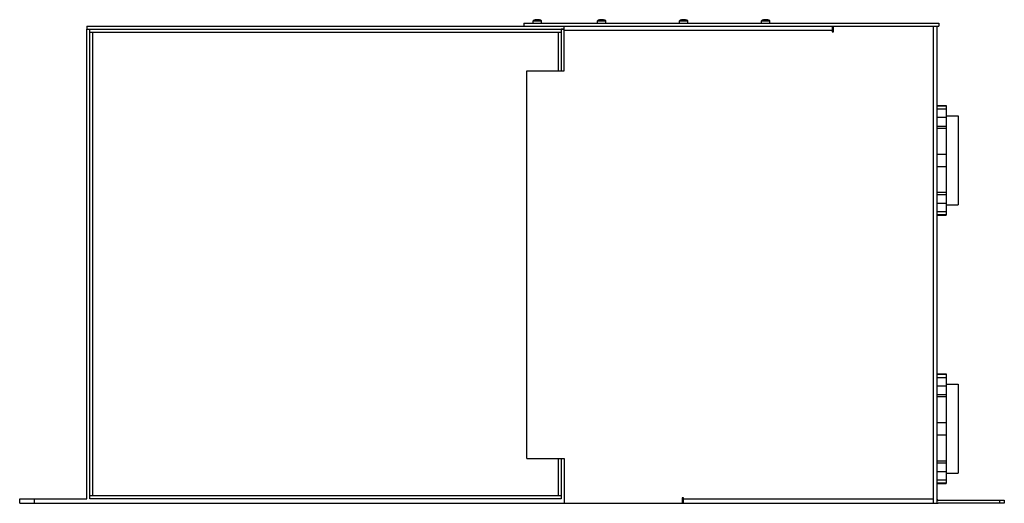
# Model space of a CAD drawing. Header units: millimetres. Extents: x 92 to 752, y 415 to 740.
import ezdxf

# ---------------------------------------------------------------- set-up
doc = ezdxf.new("R2010")
doc.units = ezdxf.units.MM
doc.header["$LTSCALE"] = 75.75249
doc.layers.get('0').update_dxf_attribs({"linetype": 'CONTINUOUS'})

msp = doc.modelspace()

# ---------------------------------------------------------------- linework, layer by layer
at = {"color": 7, "linetype": 'Continuous'}
for p, q in [((437.13, 739.51), (437.13, 739.52)), ((438.22, 739.51), (438.22, 739.67)), ((438.82, 739.67), (438.82, 739.51)), ((439.9, 739.52), (439.9, 739.51)), ((480.13, 739.51), (480.13, 739.52)), ((481.22, 739.51), (481.22, 739.67)), ((481.82, 739.67), (481.82, 739.51)), ((482.9, 739.52), (482.9, 739.51)), ((535.13, 739.51), (535.13, 739.52)), ((536.22, 739.51), (536.22, 739.67)), ((536.82, 739.67), (536.82, 739.51)), ((537.9, 739.52), (537.9, 739.51)), ((590.13, 739.51), (590.13, 739.52)), ((591.22, 739.51), (591.22, 739.67)), ((591.82, 739.67), (591.82, 739.51)), ((592.9, 739.52), (592.9, 739.51)), ((136.52, 735.32), (136.52, 733.32)), ((136.52, 735.32), (707.52, 735.32)), ((136.52, 733.32), (456.52, 733.32)), ((136.52, 418.32), (136.52, 733.22)), ((136.52, 733.22), (138.52, 733.22)), ((138.52, 418.32), (138.52, 733.22)), ((429.52, 737.32), (429.52, 735.32)), ((429.52, 737.32), (707.52, 737.32)), ((435.72, 737.32), (435.72, 738.86)), ((435.72, 738.86), (441.32, 738.86)), ((441.32, 737.32), (441.32, 738.86)), ((454.52, 733.22), (454.52, 705.32)), ((456.52, 733.22), (454.52, 733.22)), ((456.52, 705.32), (456.52, 735.32)), ((478.72, 737.32), (478.72, 738.86)), ((478.72, 738.86), (484.32, 738.86)), ((484.32, 737.32), (484.32, 738.86)), ((533.72, 737.32), (533.72, 738.86)), ((533.72, 738.86), (539.32, 738.86)), ((539.32, 737.32), (539.32, 738.86)), ((588.72, 737.32), (588.72, 738.86)), ((588.72, 738.86), (594.32, 738.86)), ((594.32, 737.32), (594.32, 738.86)), ((636.02, 735.32), (636.02, 731.58)), ((637.02, 731.58), (637.02, 735.32)), ((703.78, 735.32), (703.78, 415.32)), ((706.52, 415.32), (706.52, 735.32)), ((707.52, 737.32), (707.52, 735.32)), ((138.52, 731.22), (140.62, 731.22)), ((140.62, 420.42), (140.62, 731.22)), ((140.62, 731.22), (452.42, 731.22)), ((452.42, 731.22), (452.42, 705.32)), ((452.42, 731.22), (454.52, 731.22)), ((456.52, 732.58), (636.02, 732.58)), ((636.02, 731.58), (637.02, 731.58)), ((431.52, 445.32), (431.52, 705.32)), ((431.52, 705.32), (456.52, 705.32)), ((706.52, 682.07), (712.52, 682.07)), ((706.52, 681.85), (712.52, 681.85)), ((712.52, 682.07), (712.52, 608.57)), ((712.52, 679.58), (706.52, 679.58)), ((712.52, 673.98), (706.52, 673.98)), ((712.52, 675.17), (720.52, 675.17)), ((720.52, 675.17), (720.52, 615.47)), ((706.52, 668.32), (712.52, 668.32)), ((712.52, 666.72), (706.52, 666.72)), ((712.52, 649.32), (706.52, 649.32)), ((706.52, 641.32), (712.52, 641.32)), ((706.52, 623.91), (712.52, 623.91)), ((712.52, 622.31), (706.52, 622.31)), ((706.52, 616.65), (712.52, 616.65)), ((712.52, 615.47), (720.52, 615.47)), ((706.52, 611.05), (712.52, 611.05)), ((712.52, 608.78), (706.52, 608.78)), ((706.52, 608.57), (712.52, 608.57)), ((706.52, 502.07), (712.52, 502.07)), ((706.52, 501.85), (712.52, 501.85)), ((712.52, 502.07), (712.52, 428.57)), ((712.52, 499.58), (706.52, 499.58)), ((712.52, 495.17), (720.52, 495.17)), ((720.52, 495.17), (720.52, 435.47)), ((712.52, 493.98), (706.52, 493.98)), ((706.52, 488.32), (712.52, 488.32)), ((712.52, 486.72), (706.52, 486.72)), ((712.52, 469.32), (706.52, 469.32)), ((706.52, 461.32), (712.52, 461.32)), ((431.52, 445.32), (456.52, 445.32)), ((452.42, 445.32), (452.42, 420.42)), ((454.52, 445.32), (454.52, 418.32)), ((456.52, 445.32), (456.52, 415.32)), ((706.52, 443.91), (712.52, 443.91)), ((712.52, 442.31), (706.52, 442.31)), ((706.52, 436.65), (712.52, 436.65)), ((706.52, 431.05), (712.52, 431.05)), ((712.52, 435.47), (720.52, 435.47)), ((712.52, 428.78), (706.52, 428.78)), ((706.52, 428.57), (712.52, 428.57)), ((91.52, 415.32), (91.52, 418.32)), ((91.52, 418.32), (136.52, 418.32)), ((101.52, 415.32), (101.52, 418.32)), ((140.62, 420.42), (138.52, 420.42)), ((454.52, 418.32), (138.52, 418.32)), ((452.42, 420.42), (140.62, 420.42)), ((454.52, 420.42), (452.42, 420.42)), ((536.52, 419.05), (535.52, 419.05)), ((535.52, 419.05), (535.52, 415.32)), ((535.52, 418.32), (536.52, 418.32)), ((536.52, 415.32), (536.52, 419.05)), ((703.78, 418.05), (536.52, 418.05)), ((707.25, 417.32), (751.52, 417.32)), ((748.52, 415.32), (748.52, 417.32)), ((751.52, 417.32), (751.52, 415.32)), ((91.52, 415.32), (706.52, 415.32)), ((751.52, 415.32), (707.25, 415.32))]:
    msp.add_line(p, q, dxfattribs=at)
for centre, radius, start, end in [((438.52, 734.72), 5, 106.10211, 124.0558), ((438.52, 734.72), 4.99, 96.9046, 106.07652), ((438.52, 733.91), 5.61, 86.93231, 93.06769), ((438.52, 734.72), 4.99, 73.92348, 83.0954), ((438.52, 734.72), 5, 55.9442, 73.89789), ((481.52, 734.72), 5, 106.10211, 124.0558), ((481.52, 734.72), 4.99, 96.9046, 106.07652), ((481.52, 733.91), 5.61, 86.93231, 93.06769), ((481.52, 734.72), 4.99, 73.92348, 83.0954), ((481.52, 734.72), 5, 55.9442, 73.89789), ((536.52, 734.72), 5, 106.10211, 124.0558), ((536.52, 734.72), 4.99, 96.9046, 106.07652), ((536.52, 733.91), 5.61, 86.93231, 93.06769), ((536.52, 734.72), 4.99, 73.92348, 83.0954), ((536.52, 734.72), 5, 55.9442, 73.89789), ((591.52, 734.72), 5, 106.10211, 124.0558), ((591.52, 734.72), 4.99, 96.9046, 106.07652), ((591.52, 733.91), 5.61, 86.93231, 93.06769), ((591.52, 734.72), 4.99, 73.92348, 83.0954), ((591.52, 734.72), 5, 55.9442, 73.89789), ((707.25, 418.05), 0.737, 180, 270), ((707.25, 418.05), 2.74, 254.38535, 270)]:
    msp.add_arc(centre, radius, start, end, dxfattribs=at)
for points, knots in [([(438.07, 739.68), (438.05, 739.68), (438, 739.68), (437.95, 739.67), (437.92, 739.67)], [0, 0, 0, 0, 0.234574, 1, 1, 1, 1]), ([(438.13, 739.68), (438.12, 739.68), (438.1, 739.68), (438.08, 739.68), (438.07, 739.68)], [0, 0, 0, 0, 0.230706, 1, 1, 1, 1]), ([(438.18, 739.68), (438.17, 739.68), (438.16, 739.68), (438.14, 739.68), (438.13, 739.68)], [0, 0, 0, 0, 0.21793, 1, 1, 1, 1]), ([(438.22, 739.67), (438.22, 739.67), (438.2, 739.68), (438.19, 739.68), (438.18, 739.68)], [0, 0, 0, 0, 0.299847, 1, 1, 1, 1]), ([(438.86, 739.68), (438.85, 739.68), (438.83, 739.68), (438.82, 739.67), (438.82, 739.67)], [0, 0, 0, 0, 0.700153, 1, 1, 1, 1]), ([(438.9, 739.68), (438.9, 739.68), (438.88, 739.68), (438.87, 739.68), (438.86, 739.68)], [0, 0, 0, 0, 0.281162, 1, 1, 1, 1]), ([(438.97, 739.68), (438.96, 739.68), (438.94, 739.68), (438.92, 739.68), (438.9, 739.68)], [0, 0, 0, 0, 0.268225, 1, 1, 1, 1]), ([(439.12, 739.67), (439.1, 739.67), (439.05, 739.68), (439, 739.68), (438.97, 739.68)], [0, 0, 0, 0, 0.260806, 1, 1, 1, 1]), ([(481.07, 739.68), (481.05, 739.68), (481, 739.68), (480.95, 739.67), (480.92, 739.67)], [0, 0, 0, 0, 0.234574, 1, 1, 1, 1]), ([(481.13, 739.68), (481.12, 739.68), (481.1, 739.68), (481.08, 739.68), (481.07, 739.68)], [0, 0, 0, 0, 0.230706, 1, 1, 1, 1]), ([(481.18, 739.68), (481.17, 739.68), (481.16, 739.68), (481.14, 739.68), (481.13, 739.68)], [0, 0, 0, 0, 0.21793, 1, 1, 1, 1]), ([(481.22, 739.67), (481.22, 739.67), (481.2, 739.68), (481.19, 739.68), (481.18, 739.68)], [0, 0, 0, 0, 0.299847, 1, 1, 1, 1]), ([(481.86, 739.68), (481.85, 739.68), (481.83, 739.68), (481.82, 739.67), (481.82, 739.67)], [0, 0, 0, 0, 0.700153, 1, 1, 1, 1]), ([(481.9, 739.68), (481.9, 739.68), (481.88, 739.68), (481.87, 739.68), (481.86, 739.68)], [0, 0, 0, 0, 0.281162, 1, 1, 1, 1]), ([(481.97, 739.68), (481.96, 739.68), (481.94, 739.68), (481.92, 739.68), (481.9, 739.68)], [0, 0, 0, 0, 0.268225, 1, 1, 1, 1]), ([(482.12, 739.67), (482.1, 739.67), (482.05, 739.68), (482, 739.68), (481.97, 739.68)], [0, 0, 0, 0, 0.260806, 1, 1, 1, 1]), ([(536.07, 739.68), (536.05, 739.68), (536, 739.68), (535.95, 739.67), (535.92, 739.67)], [0, 0, 0, 0, 0.234574, 1, 1, 1, 1]), ([(536.13, 739.68), (536.12, 739.68), (536.1, 739.68), (536.08, 739.68), (536.07, 739.68)], [0, 0, 0, 0, 0.230706, 1, 1, 1, 1]), ([(536.18, 739.68), (536.17, 739.68), (536.16, 739.68), (536.14, 739.68), (536.13, 739.68)], [0, 0, 0, 0, 0.21793, 1, 1, 1, 1]), ([(536.22, 739.67), (536.22, 739.67), (536.2, 739.68), (536.19, 739.68), (536.18, 739.68)], [0, 0, 0, 0, 0.299847, 1, 1, 1, 1]), ([(536.86, 739.68), (536.85, 739.68), (536.83, 739.68), (536.82, 739.67), (536.82, 739.67)], [0, 0, 0, 0, 0.700153, 1, 1, 1, 1]), ([(536.9, 739.68), (536.9, 739.68), (536.88, 739.68), (536.87, 739.68), (536.86, 739.68)], [0, 0, 0, 0, 0.281162, 1, 1, 1, 1]), ([(536.97, 739.68), (536.96, 739.68), (536.94, 739.68), (536.92, 739.68), (536.9, 739.68)], [0, 0, 0, 0, 0.268225, 1, 1, 1, 1]), ([(537.12, 739.67), (537.1, 739.67), (537.05, 739.68), (537, 739.68), (536.97, 739.68)], [0, 0, 0, 0, 0.260806, 1, 1, 1, 1]), ([(591.07, 739.68), (591.05, 739.68), (591, 739.68), (590.95, 739.67), (590.92, 739.67)], [0, 0, 0, 0, 0.234574, 1, 1, 1, 1]), ([(591.13, 739.68), (591.12, 739.68), (591.1, 739.68), (591.08, 739.68), (591.07, 739.68)], [0, 0, 0, 0, 0.230706, 1, 1, 1, 1]), ([(591.18, 739.68), (591.17, 739.68), (591.16, 739.68), (591.14, 739.68), (591.13, 739.68)], [0, 0, 0, 0, 0.21793, 1, 1, 1, 1]), ([(591.22, 739.67), (591.22, 739.67), (591.2, 739.68), (591.19, 739.68), (591.18, 739.68)], [0, 0, 0, 0, 0.299847, 1, 1, 1, 1]), ([(591.86, 739.68), (591.85, 739.68), (591.83, 739.68), (591.82, 739.67), (591.82, 739.67)], [0, 0, 0, 0, 0.700153, 1, 1, 1, 1]), ([(591.9, 739.68), (591.9, 739.68), (591.88, 739.68), (591.87, 739.68), (591.86, 739.68)], [0, 0, 0, 0, 0.281162, 1, 1, 1, 1]), ([(591.97, 739.68), (591.96, 739.68), (591.94, 739.68), (591.92, 739.68), (591.9, 739.68)], [0, 0, 0, 0, 0.268225, 1, 1, 1, 1]), ([(592.12, 739.67), (592.1, 739.67), (592.05, 739.68), (592, 739.68), (591.97, 739.68)], [0, 0, 0, 0, 0.260806, 1, 1, 1, 1])]:
    msp.add_open_spline(points, degree=3, knots=knots, dxfattribs=at)

doc.saveas('drawing.dxf')
